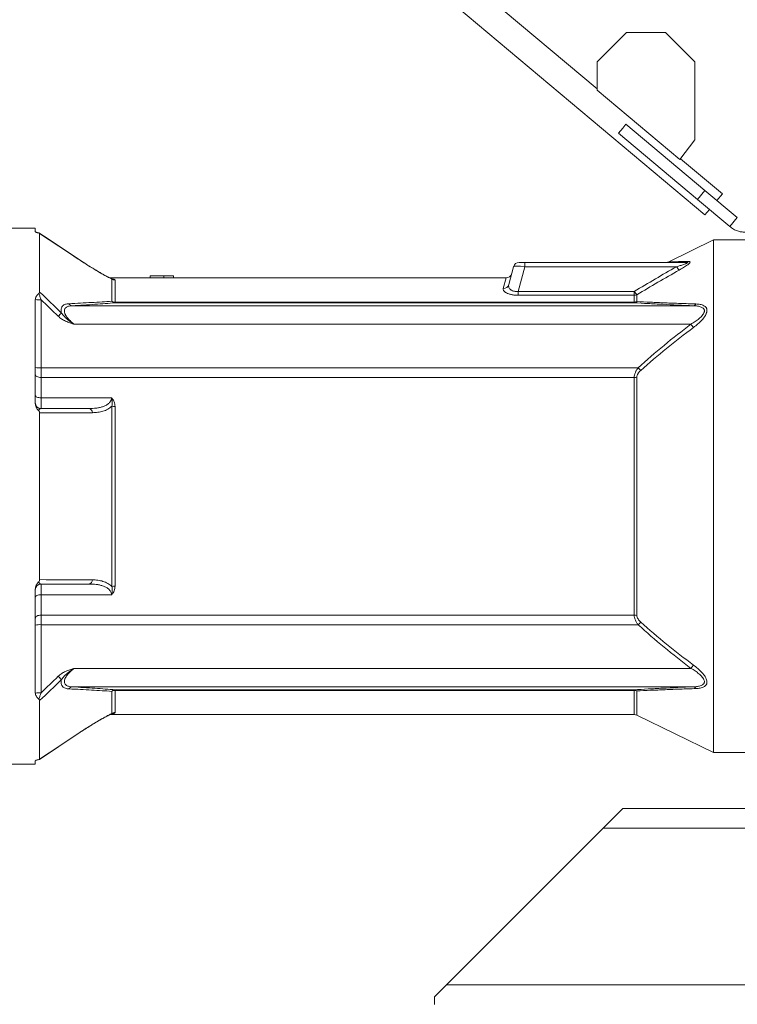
# Model space of a CAD drawing. Header units: millimetres. Extents: x 118 to 1752, y 31 to 3444.
# Tile 6 of 11: x 643 to 1012, y 2091 to 2596. Entities that reach past the tile are written whole.
import ezdxf

# ---------------------------------------------------------------- set-up
doc = ezdxf.new("R2010")
doc.units = ezdxf.units.MM

msp = doc.modelspace()

# ---------------------------------------------------------------- linework, layer by layer
at = {"color": 7, "linetype": 'Continuous', "lineweight": 15}
for p, q in [((939.67, 2560.37), (533.58, 2901.13)), ((524.55, 2890.37), (994.91, 2495.7)), ((939.67, 2574.28), (954.72, 2589.33)), ((954.72, 2589.33), (974.78, 2589.33)), ((974.78, 2589.33), (989.82, 2574.28)), ((939.67, 2559.77), (939.67, 2574.28)), ((989.82, 2574.28), (989.82, 2534.16)), ((982.14, 2524.13), (939.67, 2559.77)), ((952.74, 2540.24), (954.42, 2542.24)), ((954.42, 2542.24), (994.96, 2508.23)), ((950.55, 2537.63), (952.74, 2540.24)), ((950.55, 2537.63), (991.09, 2503.62)), ((989.82, 2534.16), (982.14, 2524.13)), ((1003.93, 2506.45), (982.42, 2524.5)), ((991.09, 2503.62), (994.96, 2508.23)), ((994.96, 2508.23), (1011.55, 2494.3)), ((1001.1, 2503.08), (1003.93, 2506.45)), ((991.09, 2503.62), (1007.68, 2489.69)), ((994.91, 2495.7), (997.23, 2498.46)), ((1011.55, 2494.3), (1007.68, 2489.69)), ((651.35, 2488.87), (635.35, 2488.87)), ((651.35, 2487.1), (651.35, 2488.87)), ((653.57, 2486.22), (653.57, 2456.16)), ((999.35, 2482.87), (976.43, 2471.7)), ((1027.35, 2482.87), (999.35, 2482.87)), ((999.35, 2351.37), (999.35, 2482.87)), ((675.92, 2471.43), (673.39, 2473.09)), ((673.4, 2473.03), (673.39, 2473.09)), ((899.65, 2471.37), (902.55, 2471.37)), ((902.55, 2471.37), (985.48, 2471.37)), ((902.55, 2471.37), (902.55, 2469.15)), ((894.32, 2460.06), (896.75, 2469.15)), ((902.55, 2469.15), (899.15, 2456.47)), ((980.41, 2469.15), (902.55, 2469.15)), ((710.35, 2463.37), (689.61, 2463.37)), ((690.59, 2451.43), (690.59, 2462.84)), ((692.27, 2462.33), (692.27, 2450.97)), ((710.35, 2464.37), (710.35, 2463.37)), ((710.35, 2464.37), (717.35, 2464.37)), ((710.35, 2463.37), (717.35, 2463.37)), ((717.35, 2464.37), (717.35, 2463.37)), ((717.35, 2464.37), (722.35, 2464.37)), ((717.35, 2463.37), (722.35, 2463.37)), ((722.35, 2464.37), (722.35, 2463.37)), ((892.9, 2463.37), (722.35, 2463.37)), ((891.42, 2457.98), (892.9, 2463.37)), ((899.15, 2456.47), (899.15, 2454.48)), ((899.15, 2456.47), (958.66, 2456.47)), ((958.66, 2456.47), (958.66, 2454.48)), ((959.97, 2454.76), (959.97, 2451.24)), ((651.35, 2452.16), (651.35, 2399.04)), ((654.35, 2452.13), (654.35, 2417.25)), ((692.27, 2450.97), (692.27, 2450.64)), ((692.27, 2450.97), (958.66, 2450.97)), ((958.66, 2450.64), (692.27, 2450.64)), ((958.66, 2454.48), (899.15, 2454.48)), ((958.66, 2450.97), (958.66, 2454.48)), ((958.66, 2450.64), (958.66, 2450.97)), ((670.32, 2449.11), (989.04, 2449.11)), ((987.76, 2439.64), (671.25, 2439.64)), ((654.35, 2417.25), (654.35, 2412.33)), ((654.35, 2417.25), (960.69, 2417.25)), ((654.35, 2412.33), (654.35, 2401.86)), ((958.66, 2412.33), (654.35, 2412.33)), ((958.66, 2290.41), (958.66, 2412.33)), ((959.97, 2412.5), (959.97, 2290.24)), ((654.35, 2401.86), (690.43, 2401.86)), ((654.35, 2401.86), (654.35, 2396.37)), ((653.57, 2394.14), (653.57, 2308.6)), ((690.59, 2305.08), (690.59, 2397.66)), ((692.27, 2397.44), (692.27, 2305.29)), ((999.35, 2219.87), (999.35, 2351.37)), ((651.35, 2303.7), (651.35, 2250.58)), ((654.35, 2306.37), (654.35, 2300.88)), ((654.35, 2300.88), (654.35, 2290.41)), ((690.43, 2300.88), (654.35, 2300.88)), ((654.35, 2290.41), (958.66, 2290.41)), ((654.35, 2290.41), (654.35, 2285.49)), ((654.35, 2285.49), (654.35, 2250.61)), ((960.69, 2285.49), (654.35, 2285.49)), ((671.25, 2263.1), (987.76, 2263.1)), ((989.04, 2253.63), (670.32, 2253.63)), ((690.59, 2239.9), (690.59, 2251.31)), ((692.27, 2252.1), (958.66, 2252.1)), ((692.27, 2251.77), (692.27, 2252.1)), ((958.66, 2251.77), (692.27, 2251.77)), ((692.27, 2251.77), (692.27, 2240.41)), ((958.66, 2251.77), (958.66, 2252.1)), ((958.66, 2239.37), (958.66, 2251.77)), ((959.97, 2251.5), (959.97, 2239.07)), ((653.57, 2246.58), (653.57, 2216.52)), ((689.61, 2239.37), (958.66, 2239.37)), ((690.82, 2239.93), (690.59, 2239.9)), ((690.83, 2239.92), (690.93, 2239.96)), ((959.97, 2239.07), (999.35, 2219.87)), ((653.48, 2216.41), (673.39, 2229.65)), ((653.49, 2216.42), (673.39, 2229.65)), ((673.4, 2229.71), (673.39, 2229.65)), ((999.35, 2219.87), (1027.35, 2219.87)), ((635.35, 2213.87), (651.35, 2213.87)), ((651.35, 2213.87), (651.35, 2215.64)), ((952.8, 2191.25), (942.74, 2181.19)), ((952.8, 2191.25), (1113.46, 2191.25)), ((862.26, 2100.71), (942.74, 2181.19)), ((942.74, 2181.19), (1113.46, 2181.19)), ((862.26, 2100.71), (856.22, 2094.67)), ((862.26, 2100.71), (1131.63, 2100.71)), ((856.22, 2094.67), (856.22, 2090.65))]:
    msp.add_line(p, q, dxfattribs=at)
at = {"color": 7, "linetype": 'Continuous', "lineweight": 15, "flags": 128}
for points in [[(673.39, 2473.09), (655.57, 2484.94), (653.48, 2486.33)], [(673.4, 2473.03), (668.43, 2476.34), (653.57, 2486.22)], [(654.35, 2412.33), (653.76, 2412.36), (653.2, 2412.46), (652.68, 2412.61), (652.23, 2412.81), (651.85, 2413.06), (651.58, 2413.34), (651.41, 2413.65), (651.35, 2413.97)], [(654.35, 2401.86), (653.76, 2401.89), (653.2, 2401.96), (652.68, 2402.09), (652.23, 2402.26), (651.85, 2402.46), (651.58, 2402.7), (651.41, 2402.95), (651.35, 2403.21)], [(651.35, 2299.53), (651.41, 2299.79), (651.58, 2300.04), (651.85, 2300.28), (652.23, 2300.48), (652.68, 2300.65), (653.2, 2300.77), (653.76, 2300.85), (654.35, 2300.88)], [(651.35, 2288.77), (651.41, 2289.09), (651.58, 2289.4), (651.85, 2289.68), (652.23, 2289.93), (652.68, 2290.13), (653.2, 2290.28), (653.76, 2290.37), (654.35, 2290.41)], [(653.57, 2216.52), (658.54, 2219.83), (673.4, 2229.71)]]:
    msp.add_lwpolyline(points, dxfattribs=at)
at = {"color": 7, "linetype": 'Continuous', "lineweight": 15}
for centre, radius, start, end in [((899.65, 2468.37), 3, 90, 165), ((975.07, 2474.37), 3, 270.0306, 297.025), ((985.47, 2473.72), 2.35, 270.2904, 304.3718), ((892.9, 2466.37), 3, 269.5754, 345), ((987.54, 2473.08), 8.15, 208.8465, 224.3951), ((692.27, 2465.35), 3.02, 236.2572, 270.0205), ((891.55, 2460.86), 2.88, 267.3873, 343.9345), ((966.14, 2460.88), 8.68, 210.4896, 224.7368), ((958.66, 2457.7), 3.21, 269.9273, 294.0623), ((653.64, 2468.05), 15.93, 261.7264, 272.5351), ((670.53, 2451.28), 2.19, 210.5383, 264.6036), ((692.39, 2453.08), 2.44, 222.6698, 267.2206), ((692.25, 2454.24), 3.27, 239.3475, 270.2148), ((958.52, 2452.68), 2.04, 273.7713, 315.1341), ((958.66, 2454.28), 3.31, 269.9031, 293.2915), ((988.8, 2450.87), 1.78, 277.8179, 331.1717), ((699.79, 2407.92), 51.26, 133.059, 135.6839), ((1040.27, 2479.16), 65.72, 216.9643, 218.8303), ((653.6, 2431.7), 14.47, 261.0448, 272.9634), ((1007.79, 2460.86), 64.19, 222.7934, 224.4936), ((958.68, 2417.5), 5.17, 269.7911, 284.5281), ((654.35, 2399.37), 3, 180, 270), ((678.48, 2394.24), 2.19, 0.7016, 76.4263), ((692.22, 2403.83), 6.39, 255.2178, 270.4365), ((678.48, 2308.5), 2.19, 283.5737, 359.2984), ((654.35, 2303.37), 3, 90, 180), ((692.22, 2298.91), 6.39, 89.5635, 104.7822), ((958.68, 2285.24), 5.17, 75.4719, 90.2089), ((653.6, 2271.04), 14.47, 87.0366, 98.9552), ((1007.79, 2241.88), 64.19, 135.5064, 137.2066), ((1040.27, 2223.58), 65.72, 141.1697, 143.0357), ((699.79, 2294.82), 51.26, 224.3161, 226.941), ((670.53, 2251.46), 2.19, 95.3964, 149.4617), ((988.8, 2251.87), 1.78, 28.8283, 82.1821), ((653.64, 2234.69), 15.93, 87.4649, 98.2736), ((692.39, 2249.66), 2.44, 92.7794, 137.3302), ((692.25, 2248.5), 3.27, 89.7852, 120.6525), ((958.52, 2250.06), 2.04, 44.8659, 86.2287), ((958.66, 2248.46), 3.31, 66.7085, 90.0969), ((692.27, 2237.39), 3.02, 89.9795, 123.7428), ((958.66, 2236.37), 3, 64.0108, 90)]:
    msp.add_arc(centre, radius, start, end, dxfattribs=at)
msp.add_ellipse((902.76, 2468.37), major_axis=(6.01, -0.76), ratio=0.123038, start_param=1.621093, end_param=3.124852, dxfattribs=at)
for points, knots in [([(652.88, 2486.5), (652.65, 2486.54), (652.44, 2486.59), (652.07, 2486.68), (651.91, 2486.73), (651.64, 2486.84), (651.53, 2486.89), (651.39, 2486.99), (651.35, 2487.05), (651.35, 2487.1)], [0, 0, 0, 0, 0.25, 0.25, 0.5, 0.5, 0.75, 0.75, 1, 1, 1, 1]), ([(653.57, 2486.22), (653.57, 2486.24), (653.55, 2486.27), (653.49, 2486.32), (653.44, 2486.35), (653.31, 2486.4), (653.24, 2486.42), (653.07, 2486.46), (652.98, 2486.48), (652.88, 2486.5)], [0, 0, 0, 0, 0.25, 0.25, 0.5, 0.5, 0.75, 0.75, 1, 1, 1, 1]), ([(1007.68, 2489.69), (1008.31, 2489.22), (1009.53, 2488.31), (1011.55, 2487.46), (1013.52, 2486.96), (1014.8, 2486.9), (1015.42, 2486.88)], [0, 0, 0, 0, 0.281017, 0.541321, 0.780961, 1, 1, 1, 1]), ([(690.59, 2462.84), (690.1, 2463.07), (689.54, 2463.35), (688.62, 2463.82), (688.31, 2463.98), (687.65, 2464.33), (687.32, 2464.52), (686.29, 2465.08), (685.58, 2465.48), (684.49, 2466.11), (684.12, 2466.32), (683.38, 2466.76), (683, 2466.98), (681.13, 2468.09), (679.61, 2469.03), (676.53, 2470.97), (674.98, 2471.98), (673.4, 2473.03)], [0, 0, 0, 0, 0.125, 0.125, 0.1875, 0.1875, 0.25, 0.25, 0.375, 0.375, 0.4375, 0.4375, 0.5, 0.5, 0.75, 0.75, 1, 1, 1, 1]), ([(690.92, 2462.78), (690.92, 2462.78), (690.91, 2462.78), (690.68, 2462.87), (690.23, 2463.07), (689.49, 2463.42), (688.46, 2463.95), (687.12, 2464.66), (685.48, 2465.58), (683.56, 2466.69), (681.33, 2468.02), (678.78, 2469.6), (676.93, 2470.76), (675.94, 2471.41), (675.92, 2471.43)], [0, 0, 0, 0, 0.019696, 0.059799, 0.112148, 0.177315, 0.253083, 0.346902, 0.449346, 0.562909, 0.6896, 0.834707, 0.996591, 1, 1, 1, 1]), ([(976.45, 2471.67), (976.44, 2471.67), (976.44, 2471.67), (977.1, 2471.68), (978.29, 2471.69), (979.92, 2471.71), (981.87, 2471.73), (984.15, 2471.75), (985.91, 2471.77), (986.79, 2471.78)], [0, 0, 0, 0, 0.100373, 0.259891, 0.420969, 0.563932, 0.707705, 0.853576, 1, 1, 1, 1]), ([(985.48, 2471.37), (985.6, 2471.37), (985.71, 2471.36), (985.89, 2471.33), (985.96, 2471.31), (986, 2471.22), (985.97, 2471.17), (985.83, 2471.05), (985.73, 2470.99), (985.51, 2470.87), (985.38, 2470.81), (985.13, 2470.7), (984.99, 2470.64), (984.58, 2470.48), (984.3, 2470.37), (983.72, 2470.17), (983.42, 2470.07), (982.83, 2469.87), (982.53, 2469.78), (981.63, 2469.5), (981.02, 2469.32), (980.41, 2469.15)], [0, 0, 0, 0, 0.0625, 0.0625, 0.125, 0.125, 0.1875, 0.1875, 0.25, 0.25, 0.3125, 0.3125, 0.375, 0.375, 0.5, 0.5, 0.625, 0.625, 0.75, 0.75, 1, 1, 1, 1]), ([(981.72, 2467.38), (982.47, 2467.8), (983.19, 2468.23), (984.24, 2468.89), (984.59, 2469.11), (985.25, 2469.56), (985.57, 2469.78), (986.02, 2470.12), (986.16, 2470.23), (986.43, 2470.45), (986.56, 2470.56), (986.79, 2470.78), (986.9, 2470.88), (987.08, 2471.08), (987.15, 2471.18), (987.26, 2471.35), (987.29, 2471.43), (987.31, 2471.56), (987.29, 2471.62), (987.22, 2471.7), (987.16, 2471.73), (987, 2471.77), (986.9, 2471.78), (986.79, 2471.78)], [0, 0, 0, 0, 0.25, 0.25, 0.375, 0.375, 0.5, 0.5, 0.5625, 0.5625, 0.625, 0.625, 0.6875, 0.6875, 0.75, 0.75, 0.8125, 0.8125, 0.875, 0.875, 0.9375, 0.9375, 1, 1, 1, 1]), ([(692.27, 2462.33), (692.27, 2462.39), (692.23, 2462.45), (692.09, 2462.56), (691.98, 2462.61), (691.76, 2462.68), (691.67, 2462.7), (691.48, 2462.75), (691.37, 2462.77), (691.14, 2462.81), (691.01, 2462.83), (690.81, 2462.85), (690.73, 2462.86), (690.59, 2462.88), (690.51, 2462.88), (690.43, 2462.89)], [0, 0, 0, 0, 0.25, 0.25, 0.5, 0.5, 0.625, 0.625, 0.75, 0.75, 0.875, 0.875, 0.9375, 0.9375, 1, 1, 1, 1]), ([(894.32, 2460.06), (894.21, 2459.65), (894.19, 2459.22), (894.35, 2458.59), (894.43, 2458.38), (894.66, 2457.96), (894.81, 2457.76), (895.1, 2457.47), (895.2, 2457.38), (895.44, 2457.2), (895.56, 2457.12), (895.98, 2456.88), (896.3, 2456.74), (896.85, 2456.58), (897.04, 2456.54), (897.44, 2456.47), (897.65, 2456.45), (898.07, 2456.42), (898.28, 2456.42), (898.72, 2456.43), (898.93, 2456.45), (899.15, 2456.47)], [0, 0, 0, 0, 0.25, 0.25, 0.375, 0.375, 0.5, 0.5, 0.5625, 0.5625, 0.625, 0.625, 0.75, 0.75, 0.8125, 0.8125, 0.875, 0.875, 0.9375, 0.9375, 1, 1, 1, 1]), ([(651.35, 2452.28), (651.36, 2452.58), (651.42, 2452.87), (651.61, 2453.44), (651.74, 2453.71), (652.06, 2454.25), (652.25, 2454.51), (652.69, 2455), (652.93, 2455.24), (653.21, 2455.46)], [0, 0, 0, 0, 0.25, 0.25, 0.5, 0.5, 0.75, 0.75, 1, 1, 1, 1]), ([(653.21, 2455.46), (653.27, 2455.51), (653.33, 2455.56), (653.42, 2455.67), (653.46, 2455.73), (653.55, 2455.91), (653.57, 2456.03), (653.57, 2456.16)], [0, 0, 0, 0, 0.25, 0.25, 0.5, 0.5, 1, 1, 1, 1]), ([(653.21, 2455.46), (653.39, 2454.93), (653.58, 2454.38), (653.96, 2453.26), (654.16, 2452.7), (654.35, 2452.13)], [0, 0, 0, 0, 0.5, 0.5, 1, 1, 1, 1]), ([(899.15, 2454.48), (898.55, 2454.48), (897.96, 2454.51), (897.1, 2454.59), (896.81, 2454.63), (896.25, 2454.71), (895.98, 2454.76), (895.46, 2454.87), (895.21, 2454.93), (894.72, 2455.06), (894.48, 2455.13), (893.82, 2455.36), (893.43, 2455.52), (892.75, 2455.88), (892.46, 2456.07), (891.99, 2456.45), (891.8, 2456.65), (891.53, 2457.04), (891.45, 2457.23), (891.37, 2457.61), (891.37, 2457.8), (891.42, 2457.98)], [0, 0, 0, 0, 0.125, 0.125, 0.1875, 0.1875, 0.25, 0.25, 0.3125, 0.3125, 0.375, 0.375, 0.5, 0.5, 0.625, 0.625, 0.75, 0.75, 0.875, 0.875, 1, 1, 1, 1]), ([(664.8, 2445.37), (664.69, 2445.76), (664.62, 2446.13), (664.58, 2446.66), (664.58, 2446.84), (664.59, 2447.17), (664.61, 2447.33), (664.69, 2447.79), (664.78, 2448.07), (664.97, 2448.45), (665.04, 2448.57), (665.2, 2448.79), (665.29, 2448.9), (665.57, 2449.19), (665.79, 2449.36), (666.27, 2449.64), (666.53, 2449.76), (667.36, 2450.04), (667.98, 2450.14), (668.65, 2450.17)], [0, 0, 0, 0, 0.125, 0.125, 0.1875, 0.1875, 0.25, 0.25, 0.375, 0.375, 0.4375, 0.4375, 0.5, 0.5, 0.625, 0.625, 0.75, 0.75, 1, 1, 1, 1]), ([(668.65, 2450.17), (670.65, 2450.27), (672.62, 2450.37), (676.49, 2450.57), (678.38, 2450.67), (682.06, 2450.88), (683.86, 2450.99), (687.32, 2451.2), (688.99, 2451.31), (690.59, 2451.43)], [0, 0, 0, 0, 0.25, 0.25, 0.5, 0.5, 0.75, 0.75, 1, 1, 1, 1]), ([(692.27, 2450.64), (690.67, 2450.5), (689.01, 2450.37), (685.55, 2450.11), (683.76, 2449.98), (678.23, 2449.59), (674.35, 2449.35), (670.32, 2449.11)], [0, 0, 0, 0, 0.25, 0.25, 0.5, 0.5, 1, 1, 1, 1]), ([(989.04, 2449.11), (983.6, 2449.34), (978.3, 2449.58), (970.65, 2449.97), (968.16, 2450.1), (963.3, 2450.36), (960.93, 2450.5), (958.66, 2450.64)], [0, 0, 0, 0, 0.5, 0.5, 0.75, 0.75, 1, 1, 1, 1]), ([(959.97, 2451.24), (962.25, 2451.12), (964.62, 2451.01), (969.49, 2450.8), (971.99, 2450.69), (977.08, 2450.49), (979.69, 2450.39), (984.97, 2450.2), (987.64, 2450.1), (990.35, 2450.01)], [0, 0, 0, 0, 0.25, 0.25, 0.5, 0.5, 0.75, 0.75, 1, 1, 1, 1]), ([(990.35, 2450.01), (991.11, 2449.98), (991.83, 2449.91), (992.85, 2449.71), (993.17, 2449.63), (993.8, 2449.42), (994.1, 2449.3), (994.64, 2449), (994.89, 2448.84), (995.22, 2448.54), (995.32, 2448.43), (995.51, 2448.2), (995.59, 2448.08), (995.73, 2447.83), (995.79, 2447.69), (995.89, 2447.41), (995.92, 2447.26), (995.99, 2446.79), (995.99, 2446.46), (995.9, 2445.94), (995.86, 2445.76), (995.75, 2445.39), (995.68, 2445.21), (995.53, 2444.84), (995.44, 2444.65), (995.25, 2444.28), (995.14, 2444.09), (994.58, 2443.16), (994.01, 2442.45), (992.74, 2441.06), (992.05, 2440.4), (990.61, 2439.14), (989.85, 2438.54), (989.08, 2437.95)], [0, 0, 0, 0, 0.125, 0.125, 0.1875, 0.1875, 0.25, 0.25, 0.3125, 0.3125, 0.34375, 0.34375, 0.375, 0.375, 0.40625, 0.40625, 0.4375, 0.4375, 0.5, 0.5, 0.53125, 0.53125, 0.5625, 0.5625, 0.59375, 0.59375, 0.625, 0.625, 0.75, 0.75, 0.875, 0.875, 1, 1, 1, 1]), ([(664.8, 2445.37), (665.19, 2444.79), (665.65, 2444.24), (666.62, 2443.21), (667.15, 2442.71), (668.25, 2441.77), (668.83, 2441.32), (669.72, 2440.67), (670.02, 2440.46), (670.63, 2440.04), (670.94, 2439.84), (671.25, 2439.64)], [0, 0, 0, 0, 0.25, 0.25, 0.5, 0.5, 0.75, 0.75, 0.875, 0.875, 1, 1, 1, 1]), ([(670.32, 2449.11), (669.77, 2449.08), (669.24, 2449.02), (668.49, 2448.85), (668.26, 2448.78), (667.8, 2448.61), (667.59, 2448.51), (667.2, 2448.27), (667.02, 2448.14), (666.72, 2447.83), (666.58, 2447.65), (666.39, 2447.25), (666.32, 2447.04), (666.25, 2446.56), (666.25, 2446.3), (666.33, 2445.77), (666.4, 2445.5), (666.56, 2445.08), (666.62, 2444.93), (666.75, 2444.64), (666.83, 2444.5), (667.06, 2444.07), (667.24, 2443.79), (667.64, 2443.22), (667.86, 2442.94), (668.54, 2442.13), (669.04, 2441.6), (670.1, 2440.6), (670.67, 2440.11), (671.25, 2439.64)], [0, 0, 0, 0, 0.125, 0.125, 0.1875, 0.1875, 0.25, 0.25, 0.3125, 0.3125, 0.375, 0.375, 0.4375, 0.4375, 0.5, 0.5, 0.5625, 0.5625, 0.59375, 0.59375, 0.625, 0.625, 0.6875, 0.6875, 0.75, 0.75, 0.875, 0.875, 1, 1, 1, 1]), ([(987.76, 2439.64), (988.48, 2440.06), (989.19, 2440.5), (990.56, 2441.42), (991.23, 2441.91), (992.18, 2442.7), (992.48, 2442.97), (993.05, 2443.52), (993.32, 2443.8), (993.81, 2444.39), (994.03, 2444.7), (994.3, 2445.16), (994.37, 2445.31), (994.5, 2445.62), (994.56, 2445.78), (994.63, 2446.08), (994.65, 2446.23), (994.67, 2446.52), (994.66, 2446.66), (994.61, 2446.93), (994.57, 2447.06), (994.46, 2447.3), (994.39, 2447.41), (994.15, 2447.72), (993.94, 2447.91), (993.47, 2448.22), (993.21, 2448.35), (992.65, 2448.57), (992.35, 2448.66), (991.73, 2448.82), (991.41, 2448.88), (990.43, 2449.03), (989.75, 2449.08), (989.04, 2449.11)], [0, 0, 0, 0, 0.125, 0.125, 0.25, 0.25, 0.3125, 0.3125, 0.375, 0.375, 0.4375, 0.4375, 0.46875, 0.46875, 0.5, 0.5, 0.53125, 0.53125, 0.5625, 0.5625, 0.59375, 0.59375, 0.625, 0.625, 0.6875, 0.6875, 0.75, 0.75, 0.8125, 0.8125, 0.875, 0.875, 1, 1, 1, 1]), ([(663.12, 2443.73), (663.67, 2443.19), (664.27, 2442.72), (665.55, 2441.9), (666.23, 2441.54), (667.63, 2440.9), (668.34, 2440.62), (669.42, 2440.23), (669.78, 2440.11), (670.33, 2439.93), (670.51, 2439.87), (670.88, 2439.75), (671.06, 2439.7), (671.25, 2439.64)], [0, 0, 0, 0, 0.25, 0.25, 0.5, 0.5, 0.75, 0.75, 0.875, 0.875, 0.9375, 0.9375, 1, 1, 1, 1]), ([(960.69, 2417.25), (964.99, 2421.24), (969.42, 2425.07), (978.47, 2432.5), (983.08, 2436.11), (987.76, 2439.64)], [0, 0, 0, 0, 0.5, 0.5, 1, 1, 1, 1]), ([(989.08, 2437.95), (984.4, 2434.47), (979.79, 2430.91), (970.75, 2423.57), (966.31, 2419.8), (962, 2415.88)], [0, 0, 0, 0, 0.5, 0.5, 1, 1, 1, 1]), ([(958.66, 2412.33), (958.66, 2412.74), (958.71, 2413.15), (958.91, 2414), (959.06, 2414.42), (959.33, 2415.05), (959.43, 2415.26), (959.65, 2415.68), (959.77, 2415.88), (960.13, 2416.48), (960.4, 2416.87), (960.69, 2417.25)], [0, 0, 0, 0, 0.25, 0.25, 0.5, 0.5, 0.625, 0.625, 0.75, 0.75, 1, 1, 1, 1]), ([(962, 2415.88), (961.74, 2415.64), (961.49, 2415.39), (961.14, 2415), (961.02, 2414.86), (960.81, 2414.59), (960.71, 2414.45), (960.42, 2414.02), (960.26, 2413.72), (960.03, 2413.1), (959.97, 2412.8), (959.97, 2412.5)], [0, 0, 0, 0, 0.25, 0.25, 0.375, 0.375, 0.5, 0.5, 0.75, 0.75, 1, 1, 1, 1]), ([(679, 2396.37), (680.2, 2396.37), (681.38, 2396.44), (683.12, 2396.66), (683.69, 2396.75), (684.81, 2396.99), (685.37, 2397.14), (686.46, 2397.5), (686.99, 2397.71), (687.75, 2398.09), (688, 2398.23), (688.47, 2398.54), (688.7, 2398.7), (689.34, 2399.24), (689.71, 2399.66), (690.06, 2400.28), (690.12, 2400.41), (690.23, 2400.68), (690.28, 2400.82), (690.39, 2401.25), (690.43, 2401.55), (690.43, 2401.86)], [0, 0, 0, 0, 0.25, 0.25, 0.375, 0.375, 0.5, 0.5, 0.625, 0.625, 0.6875, 0.6875, 0.75, 0.75, 0.875, 0.875, 0.90625, 0.90625, 0.9375, 0.9375, 1, 1, 1, 1]), ([(692.27, 2397.44), (692.27, 2397.85), (692.23, 2398.26), (692.09, 2399.05), (691.98, 2399.44), (691.76, 2400.01), (691.67, 2400.19), (691.48, 2400.56), (691.37, 2400.74), (691.14, 2401.08), (691.01, 2401.25), (690.81, 2401.49), (690.73, 2401.56), (690.59, 2401.72), (690.51, 2401.79), (690.43, 2401.86)], [0, 0, 0, 0, 0.25, 0.25, 0.5, 0.5, 0.625, 0.625, 0.75, 0.75, 0.875, 0.875, 0.9375, 0.9375, 1, 1, 1, 1]), ([(690.59, 2397.66), (690.79, 2398.33), (690.88, 2399.02), (690.85, 2400.08), (690.81, 2400.44), (690.7, 2400.97), (690.66, 2401.15), (690.56, 2401.51), (690.5, 2401.69), (690.43, 2401.86)], [0, 0, 0, 0, 0.5, 0.5, 0.75, 0.75, 0.875, 0.875, 1, 1, 1, 1]), ([(653.04, 2395.34), (652.78, 2395.59), (652.55, 2395.85), (652.15, 2396.42), (651.97, 2396.72), (651.67, 2397.36), (651.55, 2397.68), (651.39, 2398.35), (651.35, 2398.7), (651.35, 2399.04)], [0, 0, 0, 0, 0.25, 0.25, 0.5, 0.5, 0.75, 0.75, 1, 1, 1, 1]), ([(654.35, 2396.37), (654.12, 2396.37), (653.89, 2396.29), (653.56, 2396.05), (653.45, 2395.94), (653.24, 2395.68), (653.13, 2395.53), (653.04, 2395.34)], [0, 0, 0, 0, 0.5, 0.5, 0.75, 0.75, 1, 1, 1, 1]), ([(653.57, 2394.14), (653.57, 2394.26), (653.56, 2394.37), (653.51, 2394.58), (653.48, 2394.69), (653.38, 2394.89), (653.33, 2394.99), (653.19, 2395.17), (653.12, 2395.26), (653.04, 2395.34)], [0, 0, 0, 0, 0.25, 0.25, 0.5, 0.5, 0.75, 0.75, 1, 1, 1, 1]), ([(690.59, 2397.66), (690.29, 2397.32), (689.96, 2397.02), (689.26, 2396.48), (688.9, 2396.24), (687.73, 2395.58), (686.92, 2395.26), (685.22, 2394.75), (684.34, 2394.57), (682.54, 2394.33), (681.61, 2394.27), (680.68, 2394.26)], [0, 0, 0, 0, 0.125, 0.125, 0.25, 0.25, 0.5, 0.5, 0.75, 0.75, 1, 1, 1, 1]), ([(653.04, 2307.4), (653.2, 2307.56), (653.34, 2307.75), (653.48, 2308.05), (653.51, 2308.16), (653.56, 2308.37), (653.57, 2308.48), (653.57, 2308.6)], [0, 0, 0, 0, 0.5, 0.5, 0.75, 0.75, 1, 1, 1, 1]), ([(680.68, 2308.47), (681.61, 2308.47), (682.53, 2308.41), (683.88, 2308.23), (684.33, 2308.16), (685.21, 2307.97), (685.65, 2307.86), (686.93, 2307.48), (687.75, 2307.14), (688.91, 2306.49), (689.27, 2306.25), (689.97, 2305.71), (690.29, 2305.42), (690.59, 2305.08)], [0, 0, 0, 0, 0.25, 0.25, 0.375, 0.375, 0.5, 0.5, 0.75, 0.75, 0.875, 0.875, 1, 1, 1, 1]), ([(651.35, 2303.7), (651.35, 2304.04), (651.39, 2304.38), (651.55, 2305.05), (651.67, 2305.38), (651.97, 2306.01), (652.14, 2306.31), (652.55, 2306.88), (652.78, 2307.15), (653.04, 2307.4)], [0, 0, 0, 0, 0.25, 0.25, 0.5, 0.5, 0.75, 0.75, 1, 1, 1, 1]), ([(653.04, 2307.4), (653.13, 2307.21), (653.24, 2307.06), (653.45, 2306.8), (653.56, 2306.69), (653.89, 2306.44), (654.12, 2306.37), (654.35, 2306.37)], [0, 0, 0, 0, 0.25, 0.25, 0.5, 0.5, 1, 1, 1, 1]), ([(690.43, 2300.88), (690.43, 2301.19), (690.39, 2301.49), (690.24, 2302.06), (690.13, 2302.33), (689.71, 2303.08), (689.34, 2303.49), (688.7, 2304.04), (688.47, 2304.2), (688, 2304.51), (687.75, 2304.64), (686.99, 2305.03), (686.46, 2305.24), (685.37, 2305.6), (684.82, 2305.75), (683.69, 2305.99), (683.12, 2306.08), (681.38, 2306.3), (680.2, 2306.37), (679, 2306.37)], [0, 0, 0, 0, 0.0625, 0.0625, 0.125, 0.125, 0.25, 0.25, 0.3125, 0.3125, 0.375, 0.375, 0.5, 0.5, 0.625, 0.625, 0.75, 0.75, 1, 1, 1, 1]), ([(692.27, 2305.29), (692.27, 2304.88), (692.23, 2304.48), (692.09, 2303.69), (691.98, 2303.3), (691.68, 2302.53), (691.49, 2302.17), (691.14, 2301.66), (691.01, 2301.49), (690.81, 2301.25), (690.74, 2301.18), (690.59, 2301.02), (690.51, 2300.95), (690.43, 2300.88)], [0, 0, 0, 0, 0.25, 0.25, 0.5, 0.5, 0.75, 0.75, 0.875, 0.875, 0.9375, 0.9375, 1, 1, 1, 1]), ([(690.59, 2305.08), (690.79, 2304.41), (690.88, 2303.72), (690.85, 2302.65), (690.81, 2302.3), (690.7, 2301.77), (690.66, 2301.59), (690.56, 2301.23), (690.5, 2301.05), (690.43, 2300.88)], [0, 0, 0, 0, 0.5, 0.5, 0.75, 0.75, 0.875, 0.875, 1, 1, 1, 1]), ([(960.69, 2285.49), (960.4, 2285.87), (960.13, 2286.26), (959.64, 2287.06), (959.42, 2287.48), (959.15, 2288.11), (959.07, 2288.32), (958.92, 2288.74), (958.86, 2288.95), (958.71, 2289.59), (958.66, 2290), (958.66, 2290.41)], [0, 0, 0, 0, 0.25, 0.25, 0.5, 0.5, 0.625, 0.625, 0.75, 0.75, 1, 1, 1, 1]), ([(959.97, 2290.24), (959.97, 2289.94), (960.03, 2289.63), (960.26, 2289.02), (960.42, 2288.72), (960.8, 2288.15), (961.02, 2287.87), (961.49, 2287.35), (961.74, 2287.1), (962, 2286.86)], [0, 0, 0, 0, 0.25, 0.25, 0.5, 0.5, 0.75, 0.75, 1, 1, 1, 1]), ([(987.76, 2263.1), (983.08, 2266.63), (978.47, 2270.24), (969.42, 2277.67), (964.99, 2281.5), (960.69, 2285.49)], [0, 0, 0, 0, 0.5, 0.5, 1, 1, 1, 1]), ([(962, 2286.86), (966.31, 2282.94), (970.75, 2279.16), (979.79, 2271.83), (984.4, 2268.27), (989.08, 2264.79)], [0, 0, 0, 0, 0.5, 0.5, 1, 1, 1, 1]), ([(663.12, 2259.01), (663.67, 2259.55), (664.27, 2260.02), (665.55, 2260.84), (666.23, 2261.2), (667.63, 2261.84), (668.34, 2262.12), (669.42, 2262.51), (669.78, 2262.63), (670.33, 2262.81), (670.51, 2262.87), (670.88, 2262.98), (671.06, 2263.04), (671.25, 2263.1)], [0, 0, 0, 0, 0.25, 0.25, 0.5, 0.5, 0.75, 0.75, 0.875, 0.875, 0.9375, 0.9375, 1, 1, 1, 1]), ([(664.8, 2257.37), (665.19, 2257.95), (665.65, 2258.49), (666.62, 2259.53), (667.15, 2260.03), (668.25, 2260.97), (668.83, 2261.42), (669.72, 2262.07), (670.02, 2262.28), (670.63, 2262.7), (670.94, 2262.9), (671.25, 2263.1)], [0, 0, 0, 0, 0.25, 0.25, 0.5, 0.5, 0.75, 0.75, 0.875, 0.875, 1, 1, 1, 1]), ([(671.25, 2263.1), (670.67, 2262.63), (670.1, 2262.14), (669.04, 2261.14), (668.54, 2260.61), (667.86, 2259.8), (667.64, 2259.52), (667.24, 2258.95), (667.06, 2258.67), (666.83, 2258.24), (666.75, 2258.09), (666.62, 2257.81), (666.56, 2257.66), (666.4, 2257.24), (666.33, 2256.97), (666.25, 2256.43), (666.25, 2256.18), (666.32, 2255.7), (666.39, 2255.49), (666.58, 2255.09), (666.72, 2254.91), (667.02, 2254.6), (667.2, 2254.47), (667.59, 2254.23), (667.8, 2254.13), (668.26, 2253.96), (668.49, 2253.89), (669.24, 2253.72), (669.77, 2253.66), (670.32, 2253.63)], [0, 0, 0, 0, 0.125, 0.125, 0.25, 0.25, 0.3125, 0.3125, 0.375, 0.375, 0.40625, 0.40625, 0.4375, 0.4375, 0.5, 0.5, 0.5625, 0.5625, 0.625, 0.625, 0.6875, 0.6875, 0.75, 0.75, 0.8125, 0.8125, 0.875, 0.875, 1, 1, 1, 1]), ([(989.04, 2253.63), (989.75, 2253.66), (990.43, 2253.71), (991.42, 2253.86), (991.74, 2253.93), (992.36, 2254.08), (992.66, 2254.17), (993.22, 2254.39), (993.48, 2254.52), (993.95, 2254.84), (994.15, 2255.02), (994.39, 2255.33), (994.46, 2255.45), (994.57, 2255.69), (994.61, 2255.82), (994.66, 2256.08), (994.67, 2256.22), (994.65, 2256.52), (994.63, 2256.67), (994.52, 2257.12), (994.38, 2257.43), (994.03, 2258.05), (993.8, 2258.36), (993.31, 2258.95), (993.04, 2259.23), (992.46, 2259.79), (992.16, 2260.06), (991.22, 2260.84), (990.56, 2261.32), (989.19, 2262.24), (988.48, 2262.68), (987.76, 2263.1)], [0, 0, 0, 0, 0.125, 0.125, 0.1875, 0.1875, 0.25, 0.25, 0.3125, 0.3125, 0.375, 0.375, 0.40625, 0.40625, 0.4375, 0.4375, 0.46875, 0.46875, 0.5, 0.5, 0.5625, 0.5625, 0.625, 0.625, 0.6875, 0.6875, 0.75, 0.75, 0.875, 0.875, 1, 1, 1, 1]), ([(989.08, 2264.79), (989.85, 2264.21), (990.61, 2263.6), (992.04, 2262.35), (992.72, 2261.7), (993.67, 2260.66), (993.98, 2260.31), (994.54, 2259.58), (994.79, 2259.22), (995.14, 2258.66), (995.24, 2258.47), (995.44, 2258.1), (995.52, 2257.92), (995.75, 2257.37), (995.86, 2257.01), (995.96, 2256.47), (995.97, 2256.3), (995.98, 2255.97), (995.97, 2255.81), (995.93, 2255.5), (995.89, 2255.35), (995.8, 2255.06), (995.74, 2254.92), (995.53, 2254.54), (995.34, 2254.31), (994.9, 2253.91), (994.65, 2253.74), (994.11, 2253.45), (993.82, 2253.32), (993.19, 2253.12), (992.86, 2253.03), (991.84, 2252.83), (991.11, 2252.76), (990.35, 2252.73)], [0, 0, 0, 0, 0.125, 0.125, 0.25, 0.25, 0.3125, 0.3125, 0.375, 0.375, 0.40625, 0.40625, 0.4375, 0.4375, 0.5, 0.5, 0.53125, 0.53125, 0.5625, 0.5625, 0.59375, 0.59375, 0.625, 0.625, 0.6875, 0.6875, 0.75, 0.75, 0.8125, 0.8125, 0.875, 0.875, 1, 1, 1, 1]), ([(668.65, 2252.57), (667.98, 2252.6), (667.36, 2252.7), (666.53, 2252.98), (666.27, 2253.1), (665.79, 2253.38), (665.57, 2253.55), (665.29, 2253.84), (665.2, 2253.95), (665.04, 2254.17), (664.97, 2254.29), (664.78, 2254.67), (664.69, 2254.95), (664.61, 2255.41), (664.59, 2255.57), (664.58, 2255.9), (664.58, 2256.08), (664.62, 2256.61), (664.69, 2256.98), (664.8, 2257.37)], [0, 0, 0, 0, 0.25, 0.25, 0.375, 0.375, 0.5, 0.5, 0.5625, 0.5625, 0.625, 0.625, 0.75, 0.75, 0.8125, 0.8125, 0.875, 0.875, 1, 1, 1, 1]), ([(670.32, 2253.63), (674.35, 2253.39), (678.23, 2253.14), (683.76, 2252.76), (685.55, 2252.63), (689.01, 2252.37), (690.67, 2252.23), (692.27, 2252.1)], [0, 0, 0, 0, 0.5, 0.5, 0.75, 0.75, 1, 1, 1, 1]), ([(958.66, 2252.1), (960.93, 2252.24), (963.3, 2252.38), (968.16, 2252.64), (970.65, 2252.77), (978.3, 2253.15), (983.6, 2253.4), (989.04, 2253.63)], [0, 0, 0, 0, 0.25, 0.25, 0.5, 0.5, 1, 1, 1, 1]), ([(990.35, 2252.73), (987.64, 2252.64), (984.97, 2252.54), (979.69, 2252.35), (977.09, 2252.25), (971.99, 2252.04), (969.49, 2251.94), (964.62, 2251.73), (962.25, 2251.61), (959.97, 2251.5)], [0, 0, 0, 0, 0.25, 0.25, 0.5, 0.5, 0.75, 0.75, 1, 1, 1, 1]), ([(653.21, 2247.28), (652.93, 2247.5), (652.69, 2247.74), (652.25, 2248.23), (652.06, 2248.49), (651.74, 2249.03), (651.61, 2249.3), (651.42, 2249.87), (651.36, 2250.16), (651.35, 2250.46)], [0, 0, 0, 0, 0.25, 0.25, 0.5, 0.5, 0.75, 0.75, 1, 1, 1, 1]), ([(654.35, 2250.61), (654.16, 2250.04), (653.96, 2249.48), (653.58, 2248.36), (653.39, 2247.81), (653.21, 2247.28)], [0, 0, 0, 0, 0.5, 0.5, 1, 1, 1, 1]), ([(690.59, 2251.31), (688.99, 2251.43), (687.32, 2251.54), (683.86, 2251.75), (682.06, 2251.86), (676.54, 2252.17), (672.66, 2252.37), (668.65, 2252.57)], [0, 0, 0, 0, 0.25, 0.25, 0.5, 0.5, 1, 1, 1, 1]), ([(653.57, 2246.58), (653.57, 2246.7), (653.55, 2246.83), (653.43, 2247.07), (653.33, 2247.18), (653.21, 2247.28)], [0, 0, 0, 0, 0.5, 0.5, 1, 1, 1, 1]), ([(673.4, 2229.71), (674.98, 2230.76), (676.53, 2231.77), (679.61, 2233.71), (681.13, 2234.65), (683, 2235.76), (683.38, 2235.98), (684.12, 2236.41), (684.49, 2236.63), (685.58, 2237.26), (686.29, 2237.66), (687.32, 2238.22), (687.65, 2238.4), (688.31, 2238.75), (688.62, 2238.92), (689.54, 2239.39), (690.1, 2239.67), (690.59, 2239.9)], [0, 0, 0, 0, 0.25, 0.25, 0.5, 0.5, 0.5625, 0.5625, 0.625, 0.625, 0.75, 0.75, 0.8125, 0.8125, 0.875, 0.875, 1, 1, 1, 1]), ([(675.57, 2231.09), (676.47, 2231.66), (678.32, 2232.86), (680.96, 2234.49), (683.38, 2235.94), (685.4, 2237.11), (687.1, 2238.06), (688.49, 2238.81), (689.56, 2239.35), (690.34, 2239.72), (690.64, 2239.85), (690.77, 2239.9)], [0, 0, 0, 0, 0.154113, 0.319016, 0.460532, 0.582628, 0.69123, 0.789131, 0.873877, 0.943385, 1, 1, 1, 1]), ([(692.27, 2240.41), (692.27, 2240.35), (692.23, 2240.29), (692.09, 2240.18), (691.98, 2240.13), (691.68, 2240.03), (691.49, 2239.99), (691.14, 2239.93), (691.01, 2239.91), (690.81, 2239.89), (690.74, 2239.88), (690.59, 2239.86), (690.51, 2239.86), (690.43, 2239.85)], [0, 0, 0, 0, 0.25, 0.25, 0.5, 0.5, 0.75, 0.75, 0.875, 0.875, 0.9375, 0.9375, 1, 1, 1, 1]), ([(673.39, 2229.65), (674.07, 2230.1), (674.8, 2230.59), (675.52, 2231.05), (675.57, 2231.09)], [0, 0, 0, 0, 0.92848, 1, 1, 1, 1]), ([(651.35, 2215.64), (651.35, 2215.69), (651.39, 2215.74), (651.53, 2215.85), (651.64, 2215.9), (651.91, 2216), (652.07, 2216.05), (652.44, 2216.15), (652.65, 2216.2), (652.88, 2216.24)], [0, 0, 0, 0, 0.25, 0.25, 0.5, 0.5, 0.75, 0.75, 1, 1, 1, 1]), ([(652.88, 2216.24), (653.07, 2216.27), (653.25, 2216.32), (653.5, 2216.41), (653.57, 2216.47), (653.57, 2216.52)], [0, 0, 0, 0, 0.5, 0.5, 1, 1, 1, 1])]:
    msp.add_open_spline(points, degree=3, knots=knots, dxfattribs=at)
for points in [[(958.66, 2456.47), (965.86, 2460.77), (973.12, 2464.99), (980.41, 2469.15)], [(981.72, 2467.38), (974.43, 2463.24), (967.18, 2459.04), (959.97, 2454.76)], [(653.57, 2456.16), (657.36, 2452.62), (661.11, 2449.02), (664.8, 2445.37)], [(651.35, 2452.16), (651.35, 2452.2), (651.35, 2452.24), (651.35, 2452.28)], [(663.12, 2443.73), (660.23, 2446.56), (657.3, 2449.36), (654.35, 2452.13)], [(680.68, 2394.26), (671.67, 2394.22), (662.63, 2394.18), (653.57, 2394.14)], [(654.35, 2396.37), (662.59, 2396.37), (670.81, 2396.37), (679, 2396.37)], [(653.57, 2308.6), (662.63, 2308.56), (671.67, 2308.52), (680.68, 2308.47)], [(679, 2306.37), (670.81, 2306.37), (662.59, 2306.37), (654.35, 2306.37)], [(654.35, 2250.61), (657.3, 2253.38), (660.23, 2256.18), (663.12, 2259.01)], [(664.8, 2257.37), (661.11, 2253.72), (657.36, 2250.12), (653.57, 2246.58)], [(651.35, 2250.46), (651.35, 2250.5), (651.35, 2250.54), (651.35, 2250.58)]]:
    msp.add_open_spline(points, degree=3, dxfattribs=at)

doc.saveas('drawing.dxf')
